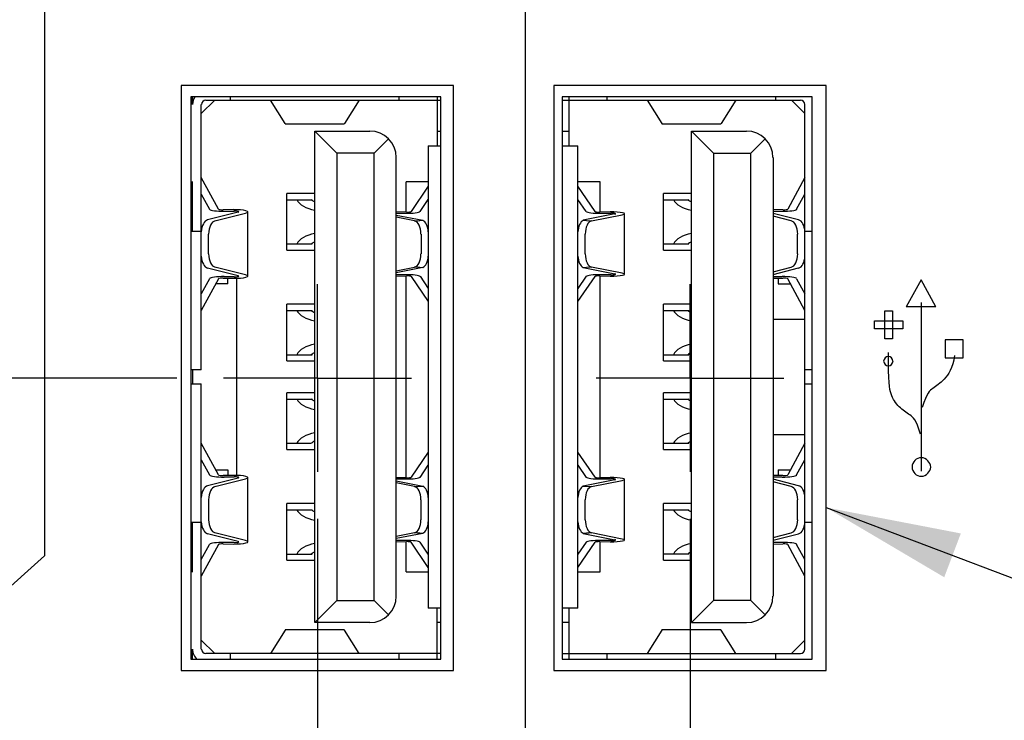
# Model space of a CAD drawing. Header units: inches. Extents: x 0 to 34, y 0 to 22.
# Tile 10 of 39: x 15.323 to 16.635, y 4.814 to 5.748. Entities that reach past the tile are written whole.
import ezdxf

# ---------------------------------------------------------------- set-up
doc = ezdxf.new("R2010")
doc.units = ezdxf.units.IN
doc.header["$LTSCALE"] = 1.87
doc.header["$MEASUREMENT"] = 0
doc.linetypes.add('CENTER', pattern=[0.6, 0.375, -0.075, 0.075, -0.075])
doc.layers.get('0').update_dxf_attribs({"linetype": 'CONTINUOUS'})
for name, color, linetype in [('02___PRT_ALL_AXES', 7, 'CONTINUOUS'), ('DATUMCURVES', 7, 'CONTINUOUS'), ('DETAIL', 7, 'CONTINUOUS'), ('DIMENSIONS', 7, 'CONTINUOUS')]:
    doc.layers.add(name, color=color, linetype=linetype)
doc.styles.get("Standard").update_dxf_attribs({"font": 'txt', "width": 0.8})
doc.dimstyles.new('DIMSTYLE_1', dxfattribs={"dimtxt": 0.125, "dimasz": 0.18, "dimexe": 0.125, "dimexo": 0.0625, "dimgap": 0.03125, "dimtad": 0, "dimtih": 1, "dimtoh": 1, "dimdec": 3, "dimlfac": 0.666667, "dimzin": 4, "dimdsep": 46, "dimtxsty": 'STANDARD', "dimblk": '_FILLED', "dimblk1": '_FILLED', "dimblk2": '_FILLED', "dimcen": 0.09, "dimadec": 0, "dimazin": 0, "dimtp": 0.005, "dimtm": 0.005, "dimtfac": 1, "dimtdec": 3, "dimtofl": 0, "dimtmove": 0, "dimatfit": 3, "dimldrblk": '_FILLED', "dimfxl": 1, "dimtolj": 1, "dimtzin": 4, "dimarcsym": 0})
doc.dimstyles.get("Standard").update_dxf_attribs({"dimtxt": 0.125, "dimasz": 0.18, "dimexe": 0.125, "dimexo": 0.0625, "dimgap": 0.09, "dimtad": 0, "dimtih": 1, "dimtoh": 1, "dimdec": 3, "dimzin": 4, "dimdsep": 46, "dimtxsty": 'STANDARD', "dimblk": '_FILLED', "dimblk1": '_FILLED', "dimblk2": '_FILLED', "dimcen": 0.09, "dimadec": 0, "dimazin": 0, "dimtol": 1, "dimtp": 0.01, "dimtm": 0.01, "dimtfac": 1, "dimtdec": 3, "dimtofl": 0, "dimtmove": 0, "dimatfit": 3, "dimldrblk": '_FILLED', "dimfxl": 1, "dimtolj": 1, "dimtzin": 4, "dimarcsym": 0})

# ---------------------------------------------------------------- blocks, each defined once
blk = doc.blocks.new('*D5')
at = {"layer": 'DIMENSIONS', "color": 2, "linetype": 'CONTINUOUS'}
blk.add_line((17.5798, 5.7878), (17.5798, 2.4965), dxfattribs=at)
at = {"layer": 'DIMENSIONS', "color": 2, "linetype": 'CONTINUOUS', "insert": (17.5173, 2.434), "char_height": 0.125, "width": 1.325, "attachment_point": 3, "rotation": 90, "line_spacing_factor": 0.9}
blk.add_mtext('1.454{\\Ftxt.shx;\\W1.000000;\\H0.125000; }[36.93]', dxfattribs=at)
blk = doc.blocks.new('_FILLED')
at = {"color": 0, "linetype": 'BYBLOCK'}
blk.add_solid([(0, 0), (-1, 0.1736), (-1, -0.1736)], dxfattribs=at)
blk = doc.blocks.new('*D6')
at = {"layer": 'DIMENSIONS', "color": 2, "linetype": 'CONTINUOUS'}
for p, q in [((15.8818, 6.1537), (15.8818, 6.0553)), ((15.8818, 6.0553), (15.9966, 5.8824)), ((15.9966, 5.8824), (15.9965, 4.5938)), ((15.9965, 4.5938), (16.4757, 4.1552)), ((16.4757, 4.1552), (16.4757, 2.4965))]:
    blk.add_line(p, q, dxfattribs=at)
at = {"layer": 'DIMENSIONS', "color": 2, "linetype": 'CONTINUOUS', "insert": (16.4132, 2.434), "char_height": 0.125, "width": 1.125, "attachment_point": 3, "rotation": 90, "line_spacing_factor": 0.9}
blk.add_mtext('.322{\\Ftxt.shx;\\W1.000000;\\H0.125000; }[8.18]', dxfattribs=at)
blk = doc.blocks.new('*D7')
at = {"layer": 'DIMENSIONS', "color": 2, "linetype": 'CONTINUOUS'}
blk.add_line((14.9383, 5.5701), (14.9383, 2.4965), dxfattribs=at)
at = {"layer": 'DIMENSIONS', "color": 2, "linetype": 'CONTINUOUS', "insert": (14.8758, 2.434), "char_height": 0.125, "width": 1.025, "attachment_point": 3, "rotation": 90, "line_spacing_factor": 0.9}
blk.add_mtext('.307{\\Ftxt.shx;\\W1.000000;\\H0.125000; }[7.8]', dxfattribs=at)
blk = doc.blocks.new('*D8')
at = {"layer": 'DIMENSIONS', "color": 2, "linetype": 'CONTINUOUS'}
for p, q in [((15.7198, 5.0828), (15.7198, 4.2353)), ((15.7198, 4.2353), (15.9907, 3.9309)), ((15.9907, 3.9309), (15.9907, 2.4965))]:
    blk.add_line(p, q, dxfattribs=at)
at = {"layer": 'DIMENSIONS', "color": 2, "linetype": 'CONTINUOUS', "insert": (15.9282, 2.434), "char_height": 0.125, "width": 1.425, "attachment_point": 3, "rotation": 90, "line_spacing_factor": 0.9}
blk.add_mtext('2X .214{\\Ftxt.shx;\\W1.000000;\\H0.125000; }[5.44]', dxfattribs=at)
blk = doc.blocks.new('*D9')
at = {"layer": 'DIMENSIONS', "color": 2, "linetype": 'CONTINUOUS'}
for p, q in [((16.2163, 5.0828), (16.2163, 4.8014)), ((16.2163, 4.8014), (16.6846, 4.3304)), ((16.6846, 4.3304), (16.6846, 2.4965))]:
    blk.add_line(p, q, dxfattribs=at)
at = {"layer": 'DIMENSIONS', "color": 2, "linetype": 'CONTINUOUS', "insert": (16.6221, 2.434), "char_height": 0.125, "width": 1.525, "attachment_point": 3, "rotation": 90, "line_spacing_factor": 0.9}
blk.add_mtext('2X .545{\\Ftxt.shx;\\W1.000000;\\H0.125000; }[13.84]', dxfattribs=at)
blk = doc.blocks.new('*D19')
at = {"layer": 'DIMENSIONS', "color": 2, "linetype": 'CONTINUOUS'}
for p, q in [((16.9273, 8.5253), (16.9273, 7.1984)), ((16.9273, 7.1984), (17.1927, 6.9112)), ((17.1927, 6.9112), (17.1927, 2.4965))]:
    blk.add_line(p, q, dxfattribs=at)
at = {"layer": 'DIMENSIONS', "color": 2, "linetype": 'CONTINUOUS', "insert": (17.1302, 2.434), "char_height": 0.125, "width": 1.325, "attachment_point": 3, "rotation": 90, "line_spacing_factor": 0.9}
blk.add_mtext('1.019{\\Ftxt.shx;\\W1.000000;\\H0.125000; }[25.88]', dxfattribs=at)
blk = doc.blocks.new('*D20')
at = {"layer": 'DIMENSIONS', "color": 2, "linetype": 'CONTINUOUS'}
for p, q in [((15.2948, 15.6919), (15.2948, 6.4227)), ((15.2948, 6.4227), (15.356, 6.3308)), ((15.356, 6.3308), (15.356, 5.0333)), ((15.356, 5.0333), (15.2035, 4.8964)), ((15.2035, 4.8964), (15.2035, 2.4965))]:
    blk.add_line(p, q, dxfattribs=at)
at = {"layer": 'DIMENSIONS', "color": 2, "linetype": 'CONTINUOUS', "insert": (15.141, 2.434), "char_height": 0.125, "width": 1.425, "attachment_point": 3, "rotation": 90, "line_spacing_factor": 0.9}
blk.add_mtext('2X .069{\\Ftxt.shx;\\W1.000000;\\H0.125000; }[1.76]', dxfattribs=at)
blk = doc.blocks.new('*D24')
at = {"layer": 'DIMENSIONS', "color": 2, "linetype": 'CONTINUOUS'}
blk.add_line((15.5322, 5.2705), (13.6703, 5.2705), dxfattribs=at)
at = {"layer": 'DIMENSIONS', "color": 2, "linetype": 'CONTINUOUS', "insert": (13.6078, 5.333), "char_height": 0.125, "width": 1.325, "attachment_point": 3, "line_spacing_factor": 0.9}
blk.add_mtext('1.278{\\Ftxt.shx;\\W1.000000;\\H0.125000; }[32.46]', dxfattribs=at)
blk = doc.blocks.new('*D26')
at = {"layer": 'DIMENSIONS', "color": 2, "linetype": 'CONTINUOUS'}
blk.add_line((15.7503, 6.2852), (13.6703, 6.2852), dxfattribs=at)
at = {"layer": 'DIMENSIONS', "color": 2, "linetype": 'CONTINUOUS', "insert": (13.6078, 6.3477), "char_height": 0.125, "width": 1.325, "attachment_point": 3, "line_spacing_factor": 0.9}
blk.add_mtext('1.955{\\Ftxt.shx;\\W1.000000;\\H0.125000; }[49.64]', dxfattribs=at)
blk = doc.blocks.new('*D27')
at = {"layer": 'DIMENSIONS', "color": 2, "linetype": 'CONTINUOUS'}
blk.add_line((15.5322, 7.2955), (13.6703, 7.2955), dxfattribs=at)
at = {"layer": 'DIMENSIONS', "color": 2, "linetype": 'CONTINUOUS', "insert": (13.6078, 7.358), "char_height": 0.125, "width": 1.325, "attachment_point": 3, "line_spacing_factor": 0.9}
blk.add_mtext('2.628{\\Ftxt.shx;\\W1.000000;\\H0.125000; }[66.75]', dxfattribs=at)
blk = doc.blocks.new('*D29')
at = {"layer": 'DIMENSIONS', "color": 2, "linetype": 'CONTINUOUS'}
blk.add_line((15.5432, 8.706), (13.6703, 8.706), dxfattribs=at)
at = {"layer": 'DIMENSIONS', "color": 2, "linetype": 'CONTINUOUS', "insert": (13.6078, 8.7685), "char_height": 0.125, "width": 1.325, "attachment_point": 3, "line_spacing_factor": 0.9}
blk.add_mtext('3.568{\\Ftxt.shx;\\W1.000000;\\H0.125000; }[90.64]', dxfattribs=at)
blk = doc.blocks.new('*D32')
at = {"layer": 'DIMENSIONS', "color": 2, "linetype": 'CONTINUOUS'}
blk.add_line((15.602, 12.751), (13.6703, 12.751), dxfattribs=at)
at = {"layer": 'DIMENSIONS', "color": 2, "linetype": 'CONTINUOUS', "insert": (13.6078, 12.8135), "char_height": 0.125, "width": 1.425, "attachment_point": 3, "line_spacing_factor": 0.9}
blk.add_mtext('6.265{\\Ftxt.shx;\\W1.000000;\\H0.125000; }[159.13]', dxfattribs=at)
blk = doc.blocks.new('*D33')
at = {"layer": 'DIMENSIONS', "color": 2, "linetype": 'CONTINUOUS'}
blk.add_line((15.6092, 14.851), (13.6703, 14.851), dxfattribs=at)
at = {"layer": 'DIMENSIONS', "color": 2, "linetype": 'CONTINUOUS', "insert": (13.6078, 14.9135), "char_height": 0.125, "width": 1.425, "attachment_point": 3, "line_spacing_factor": 0.9}
blk.add_mtext('7.665{\\Ftxt.shx;\\W1.000000;\\H0.125000; }[194.69]', dxfattribs=at)

msp = doc.modelspace()

# ---------------------------------------------------------------- linework, layer by layer
at = {"color": 7, "linetype": 'CONTINUOUS'}
for p, q in [((15.8841, 5.6455), (15.5511, 5.6455)), ((15.5511, 5.6455), (15.5511, 4.8955)), ((15.5532, 5.6353), (15.5532, 5.6455)), ((15.604, 5.6412), (15.604, 5.6447)), ((15.8284, 5.6447), (15.8284, 5.6412)), ((15.8792, 5.6455), (15.8792, 5.5804)), ((15.8841, 4.8955), (15.8841, 5.6455)), ((16.3791, 5.6455), (16.0461, 5.6455)), ((16.0461, 5.6455), (16.0461, 4.8955)), ((16.0552, 5.5804), (16.0552, 5.6455)), ((16.106, 5.6412), (16.106, 5.6447)), ((16.3304, 5.6447), (16.3304, 5.6412)), ((16.3791, 4.8955), (16.3791, 5.6455)), ((15.5543, 5.6412), (15.5532, 5.6412)), ((15.5828, 5.6412), (15.565, 5.6235)), ((15.565, 5.2816), (15.565, 5.6353)), ((15.571, 5.6412), (15.8841, 5.6412)), ((15.6766, 5.6099), (15.6572, 5.6412)), ((15.7753, 5.6412), (15.7559, 5.6099)), ((16.0461, 5.6412), (16.3635, 5.6412)), ((16.1591, 5.6412), (16.1786, 5.6099)), ((16.2773, 5.6412), (16.2578, 5.6099)), ((16.3694, 5.6235), (16.3517, 5.6412)), ((16.3694, 4.909), (16.3694, 5.6353)), ((15.6769, 5.6096), (15.6766, 5.6099)), ((15.6769, 5.6096), (15.7555, 5.6096)), ((15.7555, 5.6096), (15.7559, 5.6099)), ((16.1786, 5.6099), (16.1789, 5.6096)), ((16.1789, 5.6096), (16.2575, 5.6096)), ((16.2578, 5.6099), (16.2575, 5.6096)), ((15.7162, 5.5999), (15.7895, 5.5999)), ((15.7458, 5.5704), (15.7162, 5.5999)), ((15.7162, 4.9444), (15.7162, 5.5999)), ((15.8792, 5.5999), (15.8841, 5.5999)), ((16.0461, 5.5999), (16.0552, 5.5999)), ((16.2182, 5.5999), (16.2914, 5.5999)), ((16.2477, 5.5704), (16.2182, 5.5999)), ((16.2182, 4.9444), (16.2182, 5.5999)), ((15.8145, 5.5895), (15.7954, 5.5704)), ((15.8674, 5.5804), (15.8841, 5.5804)), ((15.8674, 5.5804), (15.8674, 4.9639)), ((16.0461, 5.5804), (16.067, 5.5804)), ((16.067, 4.9639), (16.067, 5.5804)), ((16.3165, 5.5895), (16.2973, 5.5704)), ((15.7954, 5.5704), (15.7458, 5.5704)), ((15.7458, 5.5704), (15.7458, 4.9739)), ((15.7954, 4.9739), (15.7954, 5.5704)), ((15.8249, 4.9798), (15.8249, 5.5645)), ((16.2477, 5.5704), (16.2973, 5.5704)), ((16.2477, 5.5704), (16.2477, 4.9739)), ((16.2973, 4.9739), (16.2973, 5.5704)), ((16.3269, 5.5645), (16.3269, 4.9798)), ((15.5878, 5.4958), (15.565, 5.5379)), ((16.3694, 5.5379), (16.3467, 5.4958)), ((15.5532, 5.4664), (15.5532, 5.5326)), ((15.8674, 5.532), (15.8379, 5.532)), ((15.8379, 5.4919), (15.8379, 5.532)), ((15.8674, 5.5262), (15.8447, 5.4926)), ((16.0965, 5.532), (16.067, 5.532)), ((16.0897, 5.4926), (16.067, 5.5262)), ((16.0965, 5.4919), (16.0965, 5.532)), ((15.565, 5.5159), (15.576, 5.4956)), ((15.7162, 5.5166), (15.679, 5.5166)), ((15.679, 5.4411), (15.679, 5.5166)), ((16.2182, 5.5166), (16.181, 5.5166)), ((16.181, 5.4411), (16.181, 5.5166)), ((16.3584, 5.4956), (16.3694, 5.5159)), ((15.679, 5.5084), (15.7127, 5.5084)), ((15.8565, 5.4925), (15.8674, 5.5087)), ((16.078, 5.4925), (16.067, 5.5087)), ((16.181, 5.5084), (16.2146, 5.5084)), ((15.6142, 5.4916), (15.5734, 5.4814)), ((15.5832, 5.4803), (15.624, 5.4905)), ((15.6077, 5.4951), (15.5942, 5.4949)), ((15.5952, 5.4929), (15.6088, 5.4931)), ((15.627, 5.4065), (15.627, 5.4921)), ((15.8383, 5.4919), (15.8249, 5.4921)), ((15.8249, 5.4905), (15.8372, 5.4903)), ((15.8249, 5.4879), (15.8603, 5.4809)), ((15.8492, 5.4803), (15.8249, 5.4851)), ((16.1162, 5.4893), (16.0741, 5.4809)), ((16.0852, 5.4803), (16.126, 5.4884)), ((16.1097, 5.4921), (16.0962, 5.4919)), ((16.0972, 5.4903), (16.1107, 5.4905)), ((16.129, 5.4089), (16.129, 5.4897)), ((16.3402, 5.4949), (16.3269, 5.4951)), ((16.3269, 5.4931), (16.3392, 5.4929)), ((16.361, 5.4814), (16.3269, 5.4899)), ((16.3512, 5.4803), (16.3269, 5.4863)), ((15.5511, 5.4664), (15.565, 5.4664)), ((15.5747, 5.436), (15.5747, 5.4626)), ((15.8578, 5.4626), (15.8578, 5.436)), ((16.0767, 5.436), (16.0767, 5.4626)), ((16.3597, 5.436), (16.3597, 5.4626)), ((16.3694, 5.4664), (16.3791, 5.4664)), ((15.679, 5.4493), (15.7127, 5.4493)), ((16.181, 5.4493), (16.2146, 5.4493)), ((15.679, 5.4411), (15.7162, 5.4411)), ((16.181, 5.4411), (16.2182, 5.4411)), ((15.5734, 5.4173), (15.6142, 5.4071)), ((15.624, 5.4082), (15.5832, 5.4184)), ((15.8249, 5.4135), (15.8492, 5.4184)), ((15.8603, 5.4178), (15.8249, 5.4107)), ((15.8372, 5.4083), (15.8249, 5.4082)), ((15.8249, 5.4066), (15.8383, 5.4067)), ((15.8379, 5.1376), (15.8379, 5.4067)), ((16.0741, 5.4178), (16.1162, 5.4094)), ((16.126, 5.4102), (16.0852, 5.4184)), ((16.0962, 5.4067), (16.1097, 5.4066)), ((16.0965, 5.1376), (16.0965, 5.4067)), ((16.1107, 5.4081), (16.0972, 5.4083)), ((16.3269, 5.4123), (16.3512, 5.4184)), ((16.3269, 5.4087), (16.361, 5.4173)), ((15.576, 5.403), (15.565, 5.3827)), ((15.5878, 5.4029), (15.565, 5.3607)), ((15.6005, 5.3962), (15.5842, 5.3962)), ((15.5942, 5.4038), (15.6077, 5.4036)), ((15.6088, 5.4055), (15.5952, 5.4057)), ((15.6005, 5.3962), (15.6005, 5.4037)), ((15.6123, 5.1407), (15.6123, 5.4036)), ((15.8447, 5.406), (15.8674, 5.3724)), ((15.8565, 5.4062), (15.8674, 5.39)), ((16.078, 5.4062), (16.067, 5.39)), ((16.067, 5.3724), (16.0897, 5.406)), ((16.3392, 5.4057), (16.3269, 5.4055)), ((16.3269, 5.4036), (16.3402, 5.4038)), ((16.3339, 5.4037), (16.3339, 5.3962)), ((16.3339, 5.3962), (16.3503, 5.3962)), ((16.3694, 5.3607), (16.3467, 5.4029)), ((16.3584, 5.403), (16.3694, 5.3827)), ((15.7162, 5.369), (15.679, 5.369)), ((15.679, 5.2934), (15.679, 5.369)), ((16.2182, 5.369), (16.181, 5.369)), ((16.181, 5.2934), (16.181, 5.369)), ((15.679, 5.3607), (15.7127, 5.3607)), ((16.181, 5.3607), (16.2146, 5.3607)), ((16.3269, 5.3489), (16.3694, 5.3489)), ((15.679, 5.3017), (15.7127, 5.3017)), ((16.181, 5.3017), (16.2146, 5.3017)), ((15.679, 5.2934), (15.7162, 5.2934)), ((16.181, 5.2934), (16.2182, 5.2934)), ((15.565, 5.2816), (15.5511, 5.2816)), ((15.5532, 5.2816), (15.5532, 5.2627)), ((16.3791, 5.2816), (16.3694, 5.2816)), ((15.5511, 5.2627), (15.565, 5.2627)), ((15.565, 4.909), (15.565, 5.2627)), ((16.3694, 5.2627), (16.3791, 5.2627)), ((15.7162, 5.2509), (15.679, 5.2509)), ((15.679, 5.1753), (15.679, 5.2509)), ((16.2182, 5.2509), (16.181, 5.2509)), ((16.181, 5.1753), (16.181, 5.2509)), ((15.679, 5.2426), (15.7116, 5.2426)), ((16.181, 5.2426), (16.2146, 5.2426)), ((15.5878, 5.1414), (15.565, 5.1836)), ((15.679, 5.1836), (15.7116, 5.1836)), ((16.181, 5.1836), (16.2146, 5.1836)), ((16.3269, 5.1954), (16.3694, 5.1954)), ((16.3694, 5.1836), (16.3467, 5.1414)), ((15.679, 5.1753), (15.7162, 5.1753)), ((15.8674, 5.1719), (15.8447, 5.1383)), ((16.0897, 5.1383), (16.067, 5.1719)), ((16.181, 5.1753), (16.2182, 5.1753)), ((15.565, 5.1616), (15.576, 5.1413)), ((16.3584, 5.1413), (16.3694, 5.1616)), ((15.5842, 5.1481), (15.6005, 5.1481)), ((15.6005, 5.1481), (15.6005, 5.1406)), ((15.8565, 5.1381), (15.8674, 5.1543)), ((16.067, 5.1543), (16.078, 5.1381)), ((16.3339, 5.1481), (16.3503, 5.1481)), ((16.3339, 5.1481), (16.3339, 5.1406)), ((15.6142, 5.1372), (15.5734, 5.127)), ((15.5832, 5.1259), (15.624, 5.1361)), ((15.6077, 5.1408), (15.5942, 5.1405)), ((15.5952, 5.1386), (15.6088, 5.1388)), ((15.627, 5.0522), (15.627, 5.1378)), ((15.8383, 5.1376), (15.8249, 5.1377)), ((15.8249, 5.1362), (15.8372, 5.136)), ((15.8249, 5.1336), (15.8603, 5.1265)), ((15.8492, 5.1259), (15.8249, 5.1308)), ((16.1162, 5.1349), (16.0741, 5.1265)), ((16.0852, 5.1259), (16.126, 5.1341)), ((16.1097, 5.1377), (16.0962, 5.1376)), ((16.0972, 5.136), (16.1107, 5.1362)), ((16.129, 5.0546), (16.129, 5.1354)), ((16.3402, 5.1405), (16.3269, 5.1407)), ((16.3269, 5.1388), (16.3392, 5.1386)), ((16.361, 5.127), (16.3269, 5.1356)), ((16.3512, 5.1259), (16.3269, 5.132)), ((15.5747, 5.1083), (15.5747, 5.0817)), ((15.8578, 5.0817), (15.8578, 5.1083)), ((16.0767, 5.0817), (16.0767, 5.1083)), ((16.3597, 5.0817), (16.3597, 5.1083)), ((15.7162, 5.1033), (15.679, 5.1033)), ((15.679, 5.0277), (15.679, 5.1033)), ((15.679, 5.095), (15.7127, 5.095)), ((16.2182, 5.1033), (16.181, 5.1033)), ((16.181, 5.0277), (16.181, 5.1033)), ((16.181, 5.095), (16.2146, 5.095)), ((15.565, 5.0779), (15.5511, 5.0779)), ((15.5532, 5.0117), (15.5532, 5.0779)), ((16.3791, 5.0779), (16.3694, 5.0779)), ((15.6142, 5.0527), (15.5734, 5.063)), ((15.624, 5.0538), (15.5832, 5.0641)), ((15.8492, 5.0641), (15.8249, 5.0592)), ((15.8603, 5.0634), (15.8249, 5.0564)), ((15.8372, 5.054), (15.8249, 5.0538)), ((15.8249, 5.0522), (15.8383, 5.0524)), ((15.8379, 5.0123), (15.8379, 5.0524)), ((16.0741, 5.0634), (16.1162, 5.055)), ((16.126, 5.0559), (16.0852, 5.0641)), ((16.0962, 5.0524), (16.1097, 5.0522)), ((16.0965, 5.0123), (16.0965, 5.0524)), ((16.1107, 5.0538), (16.0972, 5.054)), ((16.3269, 5.058), (16.3512, 5.0641)), ((16.3269, 5.0544), (16.361, 5.063)), ((15.565, 5.0284), (15.576, 5.0487)), ((15.5878, 5.0485), (15.565, 5.0064)), ((15.5942, 5.0494), (15.6077, 5.0492)), ((15.6088, 5.0512), (15.5952, 5.0514)), ((15.8674, 5.0181), (15.8447, 5.0517)), ((15.8674, 5.0356), (15.8565, 5.0518)), ((16.078, 5.0518), (16.067, 5.0356)), ((16.067, 5.0181), (16.0897, 5.0517)), ((16.3392, 5.0514), (16.3269, 5.0512)), ((16.3269, 5.0492), (16.3402, 5.0494)), ((16.3694, 5.0064), (16.3467, 5.0485)), ((16.3694, 5.0284), (16.3584, 5.0487)), ((15.679, 5.0359), (15.7127, 5.0359)), ((15.679, 5.0277), (15.7162, 5.0277)), ((16.2146, 5.0359), (16.181, 5.0359)), ((16.181, 5.0277), (16.2182, 5.0277)), ((15.8379, 5.0123), (15.8674, 5.0123)), ((16.067, 5.0123), (16.0965, 5.0123)), ((15.7458, 4.9739), (15.7162, 4.9444)), ((15.7458, 4.9739), (15.7954, 4.9739)), ((15.7954, 4.9739), (15.8145, 4.9548)), ((16.2182, 4.9444), (16.2477, 4.9739)), ((16.2973, 4.9739), (16.2477, 4.9739)), ((16.2973, 4.9739), (16.3165, 4.9548)), ((15.8841, 4.9639), (15.8674, 4.9639)), ((15.8792, 4.8955), (15.8792, 4.9639)), ((16.067, 4.9639), (16.0461, 4.9639)), ((16.0552, 4.8955), (16.0552, 4.9639)), ((15.6766, 4.9343), (15.6572, 4.9031)), ((15.6769, 4.9346), (15.6766, 4.9343)), ((15.7555, 4.9346), (15.6769, 4.9346)), ((15.7895, 4.9444), (15.7162, 4.9444)), ((15.7559, 4.9343), (15.7555, 4.9346)), ((15.7753, 4.9031), (15.7559, 4.9343)), ((15.8841, 4.9444), (15.8792, 4.9444)), ((16.0552, 4.9444), (16.0461, 4.9444)), ((16.1786, 4.9343), (16.1591, 4.9031)), ((16.1786, 4.9343), (16.1789, 4.9346)), ((16.2575, 4.9346), (16.1789, 4.9346)), ((16.2182, 4.9444), (16.2914, 4.9444)), ((16.2575, 4.9346), (16.2578, 4.9343)), ((16.2773, 4.9031), (16.2578, 4.9343)), ((15.565, 4.9208), (15.5828, 4.9031)), ((16.3517, 4.9031), (16.3694, 4.9208)), ((15.5532, 4.8955), (15.5532, 4.909)), ((15.5511, 4.8955), (15.8841, 4.8955)), ((15.5543, 4.9031), (15.5532, 4.9031)), ((15.8841, 4.9031), (15.571, 4.9031)), ((15.604, 4.8955), (15.604, 4.9031)), ((15.8284, 4.9031), (15.8284, 4.8955)), ((16.0461, 4.9031), (16.3635, 4.9031)), ((16.0461, 4.8955), (16.3791, 4.8955)), ((16.106, 4.8955), (16.106, 4.9031)), ((16.3304, 4.9031), (16.3304, 4.8955))]:
    msp.add_line(p, q, dxfattribs=at)
for centre, radius, start, end in [((15.571, 5.6353), 0.0177, 144.9689, 180), ((15.571, 5.6353), 0.00591, 90, 180), ((16.3635, 5.6353), 0.00591, 0, 90), ((15.7895, 5.5645), 0.0354, 0, 90), ((16.2914, 5.5645), 0.0354, 0, 90), ((15.7895, 4.9798), 0.0354, 270, 360), ((16.2914, 4.9798), 0.0354, 270, 360), ((15.571, 4.909), 0.0177, 180, 230.1024), ((15.571, 4.909), 0.00591, 180, 270), ((16.3635, 4.909), 0.00591, 270, 360)]:
    msp.add_arc(centre, radius, start, end, dxfattribs=at)
for centre, major_axis, ratio, start_param, end_param in [((15.7263, 5.5141), (0.0354, 0), 0.57735, -2.859556, -1.859898), ((15.7263, 5.5141), (0.0177, 0), 0.57735, -2.551276, -2.177347), ((15.6793, 5.4964), (0.0354, 0), 1, 0.318533, 0.343542), ((16.2282, 5.5141), (0.0354, 0), 0.57735, -2.859556, -1.859898), ((16.2282, 5.5141), (0.0177, 0), 0.57735, 3.73191, 4.106009), ((16.1813, 5.4964), (0.0354, 0), 1, 0.318561, 0.343542), ((15.5937, 5.4959), (0.0177, 0), 0.167745, -3.051359, -1.480563), ((15.5937, 5.4959), (0.00591, 0), 0.167745, -3.051359, -1.480563), ((15.6093, 5.4921), (0.0177, 0), 0.167745, -0.590445, 1.66103), ((15.6093, 5.4921), (0.00591, 0), 0.167745, 5.69274, 7.944215), ((15.8388, 5.4927), (0.0177, 0), 0.13367, -1.66103, -0.090234), ((15.8388, 5.4927), (0.00591, 0), 0.13367, -1.66103, -0.090234), ((16.0956, 5.4927), (0.0177, 0), 0.13367, -3.051359, -1.480563), ((16.0956, 5.4927), (0.00591, 0), 0.13367, -3.051359, -1.480563), ((16.1113, 5.4897), (0.0177, 0), 0.13367, -0.590445, 1.66103), ((16.1113, 5.4897), (0.00591, 0), 0.13367, 5.69274, 7.944215), ((16.3408, 5.4959), (0.0177, 0), 0.167745, -1.66103, -0.090234), ((16.3408, 5.4959), (0.00591, 0), 0.167745, -1.66103, -0.090234), ((15.5748, 5.4637), (0, 0.0178), 0.554319, 0.137861, 1.463937), ((15.5846, 5.4626), (0, 0.0178), 0.554319, 0.137861, 1.570796), ((16.6315, 5.5507), (0.7829, 0.0704), 0.003595, -3.101643, -2.968589), ((15.8479, 5.4626), (0, 0.0178), 0.554319, -1.570796, -0.137861), ((15.8577, 5.4637), (0, 0.0178), 0.554319, -1.476752, -0.270914), ((16.0767, 5.4637), (0, 0.0178), 0.554319, 0.270914, 1.476705), ((15.3029, 5.5507), (0.7829, -0.0704), 0.003595, -0.173004, -0.03995), ((16.0865, 5.4626), (0, 0.0178), 0.554319, 0.137861, 1.570796), ((16.3499, 5.4626), (0, 0.0178), 0.554319, -1.570796, -0.137861), ((16.3597, 5.4637), (0, 0.0178), 0.554319, -1.464075, -0.137861), ((15.7263, 5.4436), (0.0354, 0), 0.57735, 1.859911, 2.859556), ((16.2282, 5.4436), (0.0354, 0), 0.57735, 1.859911, 2.859556), ((15.7263, 5.4436), (0.0177, 0), 0.57735, 8.460468, 8.834461), ((15.6793, 5.4613), (0.0354, 0), 1, -0.343542, -0.318538), ((16.2282, 5.4436), (0.0177, 0), 0.57735, 8.460468, 8.834461), ((16.1813, 5.4613), (0.0354, 0), 1, -0.343542, -0.318538), ((15.5748, 5.4349), (0, 0.0178), 0.554319, -4.605322, -3.279454), ((15.5846, 5.436), (0, 0.0178), 0.554319, 1.570796, 3.003732), ((15.8479, 5.436), (0, 0.0178), 0.554319, -3.003732, -1.570796), ((15.8577, 5.4349), (0, 0.0178), 0.554319, -2.870678, -1.664985), ((16.0767, 5.4349), (0, 0.0178), 0.554319, -4.618153, -3.412507), ((16.0865, 5.436), (0, 0.0178), 0.554319, -4.712389, -3.279454), ((16.3499, 5.436), (0, 0.0178), 0.554319, -3.003732, -1.570796), ((16.3597, 5.4349), (0, 0.0178), 0.554319, -3.003732, -1.677656), ((15.6093, 5.4065), (0.0177, 0), 0.167745, 4.622155, 6.87363), ((15.6093, 5.4065), (0.00591, 0), 0.167745, -1.66103, 0.590445), ((15.8388, 5.4059), (0.0177, 0), 0.13367, 0.090234, 1.66103), ((15.8388, 5.4059), (0.00591, 0), 0.13367, 0.090234, 1.66103), ((16.6315, 5.3479), (0.7829, -0.0704), 0.003595, 2.968589, 3.101643), ((15.3029, 5.3479), (0.7829, 0.0704), 0.003595, 0.03995, 0.173004), ((16.0956, 5.4059), (0.0177, 0), 0.13367, 1.480563, 3.051359), ((16.0956, 5.4059), (0.00591, 0), 0.13367, 1.480563, 3.051359), ((16.1113, 5.4089), (0.0177, 0), 0.13367, 4.622155, 6.87363), ((16.1113, 5.4089), (0.00591, 0), 0.13367, -1.66103, 0.590445), ((15.5937, 5.4028), (0.0177, 0), 0.167745, 1.480563, 3.051359), ((15.5937, 5.4028), (0.00591, 0), 0.167745, 1.480563, 3.051359), ((16.3408, 5.4028), (0.0177, 0), 0.167745, 0.090234, 1.66103), ((16.3408, 5.4028), (0.00591, 0), 0.167745, 0.090234, 1.66103), ((15.7263, 5.3664), (0.0354, 0), 0.57735, -2.859556, -1.859924), ((15.7263, 5.3664), (0.0177, 0), 0.57735, 3.73191, 4.106009), ((15.6793, 5.3488), (0.0354, 0), 1, 0.318561, 0.343542), ((16.2282, 5.3664), (0.0354, 0), 0.57735, -2.859556, -1.859898), ((16.2282, 5.3664), (0.0177, 0), 0.57735, 3.73191, 4.106009), ((16.1813, 5.3488), (0.0354, 0), 1, 0.318561, 0.343542), ((15.7263, 5.296), (0.0354, 0), 0.57735, 1.85991, 2.859556), ((16.2282, 5.296), (0.0354, 0), 0.57735, 1.859911, 2.859556), ((15.7263, 5.296), (0.0177, 0), 0.57735, 8.460468, 8.834461), ((15.6793, 5.3136), (0.0354, 0), 1, -0.343542, -0.318538), ((16.2282, 5.296), (0.0177, 0), 0.57735, 8.460468, 8.834461), ((16.1813, 5.3136), (0.0354, 0), 1, -0.343542, -0.318538), ((15.7263, 5.2483), (0.0354, 0), 0.57735, -2.859556, -1.859924), ((15.7263, 5.2483), (0.0177, 0), 0.57735, 3.73191, 4.106009), ((15.6793, 5.2307), (0.0354, 0), 1, 0.318561, 0.343542), ((16.2282, 5.2483), (0.0354, 0), 0.57735, -2.859556, -1.859924), ((16.2282, 5.2483), (0.0177, 0), 0.57735, 3.73191, 4.106009), ((16.1813, 5.2307), (0.0354, 0), 1, 0.318561, 0.343542), ((15.7263, 5.1779), (0.0354, 0), 0.57735, 1.85991, 2.859556), ((16.2282, 5.1779), (0.0354, 0), 0.57735, 1.85991, 2.859556), ((15.7263, 5.1779), (0.0177, 0), 0.57735, 8.460468, 8.834461), ((15.6793, 5.1955), (0.0354, 0), 1, -0.343542, -0.318538), ((16.2282, 5.1779), (0.0177, 0), 0.57735, 8.460468, 8.834461), ((16.1813, 5.1955), (0.0354, 0), 1, -0.343542, -0.318538), ((15.5937, 5.1415), (0.0177, 0), 0.167745, -3.051359, -1.480563), ((15.5937, 5.1415), (0.00591, 0), 0.167745, -3.051359, -1.480563), ((15.6093, 5.1378), (0.0177, 0), 0.167745, -0.590445, 1.66103), ((15.6093, 5.1378), (0.00591, 0), 0.167745, 5.69274, 7.944215), ((15.8388, 5.1384), (0.0177, 0), 0.13367, -1.66103, -0.090234), ((15.8388, 5.1384), (0.00591, 0), 0.13367, -1.66103, -0.090234), ((16.0956, 5.1384), (0.0177, 0), 0.13367, -3.051359, -1.480563), ((16.0956, 5.1384), (0.00591, 0), 0.13367, -3.051359, -1.480563), ((16.1113, 5.1354), (0.0177, 0), 0.13367, -0.590445, 1.66103), ((16.1113, 5.1354), (0.00591, 0), 0.13367, 5.69274, 7.944215), ((16.3408, 5.1415), (0.0177, 0), 0.167745, -1.66103, -0.090234), ((16.3408, 5.1415), (0.00591, 0), 0.167745, -1.66103, -0.090234), ((15.5748, 5.1094), (0, 0.0178), 0.554319, 0.137861, 1.463937), ((15.5846, 5.1083), (0, 0.0178), 0.554319, 0.137861, 1.570796), ((16.6315, 5.1964), (0.7829, 0.0704), 0.003595, -3.101643, -2.968589), ((15.8479, 5.1083), (0, 0.0178), 0.554319, -1.570796, -0.137861), ((15.8577, 5.1094), (0, 0.0178), 0.554319, -1.47656, -0.270914), ((16.0767, 5.1094), (0, 0.0178), 0.554319, 0.270914, 1.476705), ((15.3029, 5.1964), (0.7829, -0.0704), 0.003595, -0.173004, -0.03995), ((16.0865, 5.1083), (0, 0.0178), 0.554319, 0.137861, 1.570796), ((16.3499, 5.1083), (0, 0.0178), 0.554319, -1.570796, -0.137861), ((16.3597, 5.1094), (0, 0.0178), 0.554319, -1.464075, -0.137861), ((15.7263, 5.1007), (0.0354, 0), 0.57735, -2.859556, -1.859924), ((15.7263, 5.1007), (0.0177, 0), 0.57735, 3.73191, 4.106009), ((15.6793, 5.0831), (0.0354, 0), 1, 0.318561, 0.343542), ((16.2282, 5.1007), (0.0354, 0), 0.57735, -2.859556, -1.859898), ((16.2282, 5.1007), (0.0177, 0), 0.57735, -2.551276, -2.177347), ((16.1813, 5.0831), (0.0354, 0), 1, 0.318533, 0.343542), ((15.5748, 5.0806), (0, 0.0178), 0.554319, -4.605667, -3.279454), ((15.5846, 5.0817), (0, 0.0178), 0.554319, -4.712389, -3.279454), ((15.8479, 5.0817), (0, 0.0178), 0.554319, -3.003732, -1.570796), ((15.8577, 5.0806), (0, 0.0178), 0.554319, -2.870678, -1.664887), ((16.0767, 5.0806), (0, 0.0178), 0.554319, -4.618153, -3.412507), ((16.0865, 5.0817), (0, 0.0178), 0.554319, -4.712389, -3.279454), ((16.3499, 5.0817), (0, 0.0178), 0.554319, -3.003732, -1.570796), ((16.3597, 5.0806), (0, 0.0178), 0.554319, -3.003732, -1.677656), ((15.6093, 5.0522), (0.0177, 0), 0.167745, 4.622155, 6.87363), ((15.6093, 5.0522), (0.00591, 0), 0.167745, -1.66103, 0.590445), ((15.8388, 5.0516), (0.0177, 0), 0.13367, 0.090234, 1.66103), ((15.8388, 5.0516), (0.00591, 0), 0.13367, 0.090234, 1.66103), ((16.6315, 4.9936), (0.7829, -0.0704), 0.003595, 2.968589, 3.101643), ((15.3029, 4.9936), (0.7829, 0.0704), 0.003595, 0.03995, 0.173004), ((16.0956, 5.0516), (0.0177, 0), 0.13367, 1.480563, 3.051359), ((16.0956, 5.0516), (0.00591, 0), 0.13367, 1.480563, 3.051359), ((16.1113, 5.0546), (0.0177, 0), 0.13367, 4.622155, 6.87363), ((16.1113, 5.0546), (0.00591, 0), 0.13367, -1.66103, 0.590445), ((15.5937, 5.0484), (0.0177, 0), 0.167745, 1.480563, 3.051359), ((15.5937, 5.0484), (0.00591, 0), 0.167745, 1.480563, 3.051359), ((15.7263, 5.0302), (0.0354, 0), 0.57735, 1.85991, 2.859556), ((16.2282, 5.0302), (0.0354, 0), 0.57735, 1.859911, 2.859556), ((16.3408, 5.0484), (0.0177, 0), 0.167745, 0.090234, 1.66103), ((16.3408, 5.0484), (0.00591, 0), 0.167745, 0.090234, 1.66103), ((15.7263, 5.0302), (0.0177, 0), 0.57735, 8.460468, 8.834461), ((15.6793, 5.0479), (0.0354, 0), 1, -0.343542, -0.318538), ((16.2282, 5.0302), (0.0177, 0), 0.57735, 8.460468, 8.834461), ((16.1813, 5.0479), (0.0354, 0), 1, -0.343542, -0.318538)]:
    msp.add_ellipse(centre, major_axis=major_axis, ratio=ratio, start_param=start_param, end_param=end_param, dxfattribs=at)
at = {"layer": '02___PRT_ALL_AXES', "color": 7, "linetype": 'CONTINUOUS'}
for p, q in [((15.9013, 5.6605), (15.5383, 5.6605)), ((15.5383, 5.6605), (15.5383, 4.8805)), ((15.9013, 4.8805), (15.9013, 5.6605)), ((16.3978, 5.6605), (16.0348, 5.6605)), ((16.0348, 5.6605), (16.0348, 4.8805)), ((16.3978, 4.8805), (16.3978, 5.6605)), ((15.5383, 4.8805), (15.9013, 4.8805)), ((16.0348, 4.8805), (16.3978, 4.8805))]:
    msp.add_line(p, q, dxfattribs=at)
at = {"layer": '02___PRT_ALL_AXES', "color": 7, "linetype": 'CENTER'}
for p, q in [((15.7198, 5.2705), (15.7198, 5.3956)), ((16.2163, 5.2705), (16.2163, 5.3956)), ((15.7198, 5.2705), (15.5947, 5.2705)), ((15.7198, 5.2705), (15.845, 5.2705)), ((15.7198, 5.2705), (15.7198, 5.1453)), ((16.2163, 5.2705), (16.0912, 5.2705)), ((16.2163, 5.2705), (16.3415, 5.2705)), ((16.2163, 5.2705), (16.2163, 5.1453))]:
    msp.add_line(p, q, dxfattribs=at)
at = {"layer": 'DATUMCURVES', "color": 40, "linetype": 'CONTINUOUS'}
for p, q in [((16.5242, 5.4014), (16.5043, 5.3654)), ((16.5441, 5.3654), (16.5242, 5.4014)), ((16.5246, 5.1463), (16.5246, 5.3714)), ((16.4757, 5.3602), (16.4862, 5.3602)), ((16.4757, 5.3227), (16.4757, 5.3602)), ((16.4862, 5.3602), (16.4862, 5.3227)), ((16.5441, 5.3654), (16.5043, 5.3654)), ((16.4622, 5.3467), (16.4997, 5.3467)), ((16.4622, 5.3362), (16.4622, 5.3467)), ((16.4997, 5.3467), (16.4997, 5.3362)), ((16.4997, 5.3362), (16.4622, 5.3362)), ((16.4862, 5.3227), (16.4757, 5.3227)), ((16.5802, 5.3214), (16.5563, 5.3214)), ((16.5563, 5.3214), (16.5563, 5.2974)), ((16.5802, 5.2974), (16.5802, 5.3214)), ((16.4806, 5.2911), (16.4806, 5.3046)), ((16.4809, 5.2803), (16.4806, 5.2911)), ((16.5563, 5.2974), (16.5802, 5.2974)), ((16.5664, 5.2893), (16.5648, 5.2847)), ((16.5677, 5.2944), (16.5664, 5.2893)), ((16.5686, 5.3004), (16.5677, 5.2944)), ((16.4811, 5.2715), (16.4809, 5.2803)), ((16.5612, 5.2771), (16.5593, 5.2742)), ((16.5631, 5.2806), (16.5612, 5.2771)), ((16.5648, 5.2847), (16.5631, 5.2806)), ((16.4815, 5.2648), (16.4811, 5.2715)), ((16.482, 5.2595), (16.4815, 5.2648)), ((16.5472, 5.2619), (16.5454, 5.2605)), ((16.5491, 5.2635), (16.5472, 5.2619)), ((16.5511, 5.2651), (16.5491, 5.2635)), ((16.5532, 5.2671), (16.5511, 5.2651)), ((16.5552, 5.2692), (16.5532, 5.2671)), ((16.5572, 5.2715), (16.5552, 5.2692)), ((16.5593, 5.2742), (16.5572, 5.2715)), ((16.4825, 5.2554), (16.482, 5.2595)), ((16.4834, 5.2522), (16.4825, 5.2554)), ((16.4843, 5.2495), (16.4834, 5.2522)), ((16.4852, 5.2469), (16.4843, 5.2495)), ((16.5335, 5.2503), (16.5318, 5.2473)), ((16.5352, 5.2525), (16.5335, 5.2503)), ((16.5369, 5.2543), (16.5352, 5.2525)), ((16.5384, 5.2557), (16.5369, 5.2543)), ((16.5401, 5.2567), (16.5384, 5.2557)), ((16.5418, 5.258), (16.5401, 5.2567)), ((16.5435, 5.2591), (16.5418, 5.258)), ((16.5454, 5.2605), (16.5435, 5.2591)), ((16.4863, 5.2444), (16.4852, 5.2469)), ((16.4875, 5.2421), (16.4863, 5.2444)), ((16.4889, 5.24), (16.4875, 5.2421)), ((16.4902, 5.2379), (16.4889, 5.24)), ((16.4918, 5.2359), (16.4902, 5.2379)), ((16.4934, 5.2341), (16.4918, 5.2359)), ((16.5279, 5.2379), (16.5257, 5.2313)), ((16.5299, 5.2432), (16.5279, 5.2379)), ((16.5318, 5.2473), (16.5299, 5.2432)), ((16.495, 5.2323), (16.4934, 5.2341)), ((16.4967, 5.2307), (16.495, 5.2323)), ((16.4985, 5.2292), (16.4967, 5.2307)), ((16.5003, 5.2276), (16.4985, 5.2292)), ((16.5021, 5.2263), (16.5003, 5.2276)), ((16.504, 5.225), (16.5021, 5.2263)), ((16.5058, 5.2237), (16.504, 5.225)), ((16.5075, 5.2224), (16.5058, 5.2237)), ((16.5092, 5.2213), (16.5075, 5.2224)), ((16.5109, 5.2202), (16.5092, 5.2213)), ((16.5124, 5.2189), (16.5109, 5.2202)), ((16.5141, 5.2172), (16.5124, 5.2189)), ((16.5157, 5.2149), (16.5141, 5.2172)), ((16.5175, 5.2118), (16.5157, 5.2149)), ((16.5193, 5.2077), (16.5175, 5.2118)), ((16.5213, 5.2025), (16.5193, 5.2077)), ((16.5236, 5.1958), (16.5213, 5.2025))]:
    msp.add_line(p, q, dxfattribs=at)
msp.add_arc((16.4806, 5.2931), 0.00625, 180.2007, 359.7993, dxfattribs=at)
for points, knots in [([(16.4868, 5.2931), (16.4868, 5.2962), (16.4805, 5.3025), (16.4743, 5.2963), (16.4743, 5.2931)], [0, 0, 0, 0, 0.497122, 1, 1, 1, 1]), ([(16.537, 5.1519), (16.537, 5.158), (16.528, 5.1672), (16.5149, 5.1616), (16.5123, 5.1551), (16.5123, 5.1519)], [0, 0, 0, 0, 0.499924, 0.749962, 1, 1, 1, 1]), ([(16.5123, 5.1519), (16.5123, 5.1487), (16.5149, 5.1423), (16.528, 5.1367), (16.537, 5.1458), (16.537, 5.1519)], [0, 0, 0, 0, 0.250038, 0.500076, 1, 1, 1, 1])]:
    msp.add_open_spline(points, degree=3, knots=knots, dxfattribs=at)

# ---------------------------------------------------------------- dimensions: what is measured, and where the dimension line sits
at = {"layer": 'DIMENSIONS', "color": 2, "linetype": 'CONTINUOUS'}
for feature_location, offset, origin, picture, middle in [((15.2948, 15.6919), (-0.0913, -13.1955), (15.3988, 12.044), '*D20', (15.2035, 1.7215)), ((15.7198, 5.0828), (0.2709, -2.5863), (15.3988, 5.1453), '*D8', (15.9907, 1.7215)), ((16.2163, 5.0828), (0.4682, -2.5863), (15.3988, 5.1453), '*D9', (16.6846, 1.6715))]:
    dim = msp.add_ordinate_dim(feature_location=feature_location, offset=offset, dtype=0, origin=origin, text='2X <>', dimstyle='DIMSTYLE_1', dxfattribs=at)
    dim.commit()
    dim.dimension.update_dxf_attribs({"geometry": picture, "text_midpoint": middle})
for feature_location, offset, dtype, origin, picture, middle in [((15.6092, 14.851), (-1.9388, 0), 0, (15.0973, 3.3535), '*D33', (12.8953, 14.851)), ((15.602, 12.751), (-1.9317, 0), 0, (15.0973, 3.3535), '*D32', (12.8953, 12.751)), ((15.5432, 8.706), (-1.8728, 0), 0, (15.6057, 3.3535), '*D29', (12.9453, 8.706)), ((16.9273, 8.5253), (0.2653, -6.0288), 0, (15.3988, 8.5878), '*D19', (17.1927, 1.7715)), ((15.5322, 7.2955), (-1.8619, 0), 0, (15.5947, 3.3535), '*D27', (12.9453, 7.2955)), ((15.7503432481, 6.2852378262), (-2.0800111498, 0), 0, (15.8128432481, 3.3534878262), '*D26', (12.9453320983, 6.2852378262)), ((15.8818, 6.1537), (0.5939, -3.6573), 0, (15.3988, 6.2162), '*D6', (16.4757, 1.8715)), ((17.5798, 5.7878), (0, -3.2913), 1, (15.3988, 5.8503), '*D5', (17.5798, 1.7715)), ((14.9383, 5.5701), (0, -3.0736), 1, (15.3988, 5.6326), '*D7', (14.9383, 1.9215)), ((15.5322, 5.2705), (-1.8619, 0), 0, (15.5947, 3.3535), '*D24', (12.9453, 5.2705))]:
    dim = msp.add_ordinate_dim(feature_location=feature_location, offset=offset, dtype=dtype, origin=origin, dimstyle='DIMSTYLE_1', dxfattribs=at)
    dim.commit()
    dim.dimension.update_dxf_attribs({"geometry": picture, "text_midpoint": middle})

# ---------------------------------------------------------------- leaders
at = {"layer": 'DETAIL', "color": 2, "linetype": 'CONTINUOUS'}
msp.add_leader([(16.3978, 5.0979), (18.6898, 4.2296), (18.8698, 4.2296)], dimstyle='STANDARD', override={"dimtad": 0}, dxfattribs=at)

doc.saveas('drawing.dxf')
